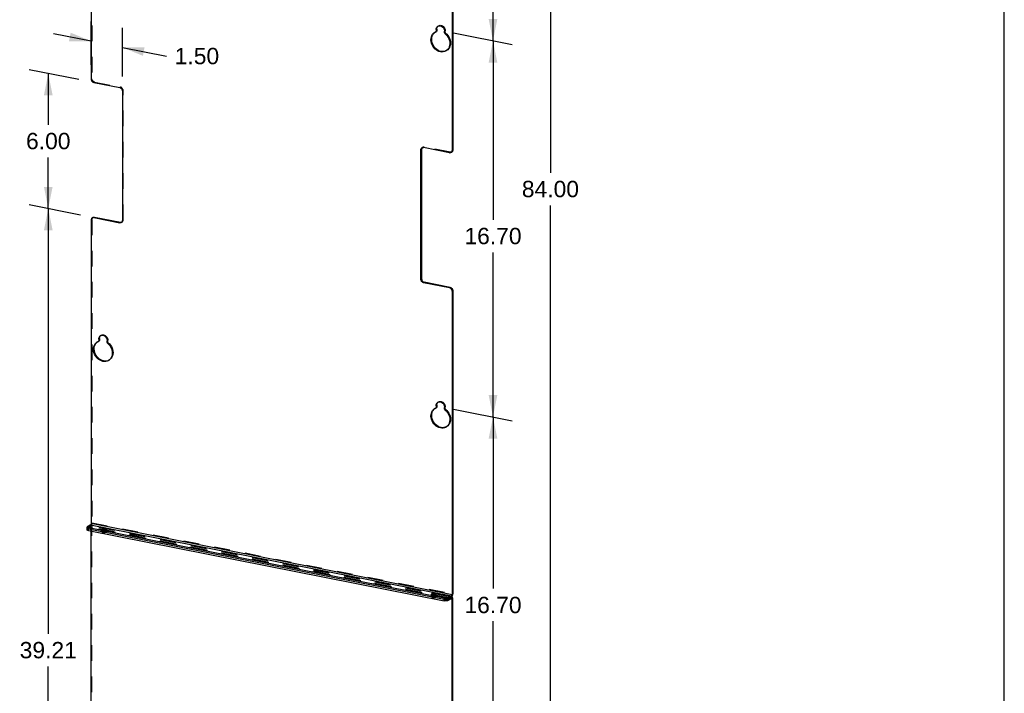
# Model space of a CAD drawing. Header units: inches. Extents: x 0 to 77, y 0 to 100.
# Tile 3 of 5: x 36 to 77, y 28 to 56. Entities that reach past the tile are written whole.
import ezdxf

# ---------------------------------------------------------------- set-up
doc = ezdxf.new("R2010")
doc.units = ezdxf.units.IN
doc.header["$LTSCALE"] = 6.518519
doc.header["$MEASUREMENT"] = 0
doc.linetypes.add('HIDDEN', pattern=[0.2, 0.1, -0.1])
doc.layers.get('0').update_dxf_attribs({"linetype": 'CONTINUOUS'})
doc.layers.add('DEFAULT_2', color=8, linetype='HIDDEN')
doc.layers.add('DIMENSIONS', color=7, linetype='CONTINUOUS')
doc.styles.get("Standard").update_dxf_attribs({"font": 'arial.ttf'})
doc.dimstyles.new('DIMSTYLE_3', dxfattribs={"dimtxt": 0.681818, "dimasz": 0.909091, "dimexe": 0.09, "dimexo": 0.07, "dimgap": 0.0375, "dimtad": 0, "dimtih": 1, "dimtoh": 1, "dimzin": 4, "dimdsep": 46, "dimtxsty": 'Standard', "dimblk": '_FILLED', "dimblk1": '_FILLED', "dimblk2": '_FILLED', "dimcen": 0.09, "dimadec": 3, "dimazin": 1, "dimtfac": 1, "dimtdec": 3, "dimtofl": 0, "dimtmove": 0, "dimatfit": 3, "dimldrblk": '_FILLED', "dimfxl": 0, "dimtolj": 1, "dimtzin": 4, "dimarcsym": 0})

# ---------------------------------------------------------------- blocks, each defined once
blk = doc.blocks.new('_FILLED')
at = {"color": 0, "linetype": 'ByBlock'}
blk.add_solid([(0, 0), (-1, 0.2), (-1, -0.2)], dxfattribs=at)
blk = doc.blocks.new('*D10')
at = {"layer": 'DIMENSIONS', "color": 2, "linetype": 'Continuous'}
for p, q in [((54.307, 55.655), (56.754, 55.172)), ((55.951, 55.33), (55.951, 47.866)), ((55.951, 39.638), (55.951, 46.502)), ((54.307, 39.962), (56.754, 39.479))]:
    blk.add_line(p, q, dxfattribs=at)
at = {"layer": 'DIMENSIONS', "color": 2, "linetype": 'Continuous', "xscale": 0.9090909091, "yscale": 0.9090909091, "zscale": 0.9090909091}
for p, rotation in [((55.951, 55.33), 90), ((55.951, 39.638), 270)]:
    blk.add_blockref('_FILLED', p, dxfattribs=dict(at, rotation=rotation))
at = {"layer": 'DIMENSIONS', "color": 2, "linetype": 'Continuous', "insert": (55.951, 47.525), "char_height": 0.6818, "width": 2.38256, "attachment_point": 2, "line_spacing_factor": 0.9}
blk.add_mtext('16.70', dxfattribs=at)
blk = doc.blocks.new('*D11')
at = {"layer": 'DIMENSIONS', "color": 2, "linetype": 'Continuous'}
for p, q in [((54.307, 71.348), (56.754, 70.865)), ((55.951, 71.023), (55.951, 63.859)), ((55.951, 55.33), (55.951, 62.495)), ((54.307, 55.655), (56.754, 55.172))]:
    blk.add_line(p, q, dxfattribs=at)
at = {"layer": 'DIMENSIONS', "color": 2, "linetype": 'Continuous', "xscale": 0.9090909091, "yscale": 0.9090909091, "zscale": 0.9090909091}
for p, rotation in [((55.951, 71.023), 90), ((55.951, 55.33), 270)]:
    blk.add_blockref('_FILLED', p, dxfattribs=dict(at, rotation=rotation))
at = {"layer": 'DIMENSIONS', "color": 2, "linetype": 'Continuous', "insert": (55.951, 63.518), "char_height": 0.6818, "width": 2.38256, "attachment_point": 2, "line_spacing_factor": 0.9}
blk.add_mtext('16.70', dxfattribs=at)
blk = doc.blocks.new('*D12')
at = {"layer": 'DIMENSIONS', "color": 2, "linetype": 'Continuous'}
for p, q in [((54.307, 39.962), (56.754, 39.479)), ((55.951, 39.638), (55.951, 32.473)), ((55.951, 23.945), (55.951, 31.109)), ((54.307, 24.269), (56.754, 23.786))]:
    blk.add_line(p, q, dxfattribs=at)
at = {"layer": 'DIMENSIONS', "color": 2, "linetype": 'Continuous', "xscale": 0.9090909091, "yscale": 0.9090909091, "zscale": 0.9090909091}
for p, rotation in [((55.951, 39.638), 90), ((55.951, 23.945), 270)]:
    blk.add_blockref('_FILLED', p, dxfattribs=dict(at, rotation=rotation))
at = {"layer": 'DIMENSIONS', "color": 2, "linetype": 'Continuous', "insert": (55.951, 32.132), "char_height": 0.6818, "width": 2.38256, "attachment_point": 2, "line_spacing_factor": 0.9}
blk.add_mtext('16.70', dxfattribs=at)
blk = doc.blocks.new('*D13')
at = {"layer": 'DIMENSIONS', "color": 2, "linetype": 'Continuous'}
for p, q in [((53.348, 87.272), (59.148, 86.127)), ((58.345, 86.285), (58.345, 49.827)), ((58.345, 7.351), (58.345, 48.463)), ((53.279, 8.352), (59.148, 7.193))]:
    blk.add_line(p, q, dxfattribs=at)
at = {"layer": 'DIMENSIONS', "color": 2, "linetype": 'Continuous', "xscale": 0.9090909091, "yscale": 0.9090909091, "zscale": 0.9090909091}
for p, rotation in [((58.345, 86.285), 90), ((58.345, 7.351), 270)]:
    blk.add_blockref('_FILLED', p, dxfattribs=dict(at, rotation=rotation))
at = {"layer": 'DIMENSIONS', "color": 2, "linetype": 'Continuous', "insert": (58.345, 49.486), "char_height": 0.6818, "width": 2.38256, "attachment_point": 2, "line_spacing_factor": 0.9}
blk.add_mtext('84.00', dxfattribs=at)
blk = doc.blocks.new('*D19')
at = {"layer": 'DIMENSIONS', "color": 2, "linetype": 'Continuous'}
for p, q in [((38.753, 48.061), (36.602, 48.486)), ((37.405, 48.327), (37.405, 30.588)), ((37.405, 11.486), (37.405, 29.225)), ((40.052, 10.963), (36.602, 11.645))]:
    blk.add_line(p, q, dxfattribs=at)
at = {"layer": 'DIMENSIONS', "color": 2, "linetype": 'Continuous', "xscale": 0.9090909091, "yscale": 0.9090909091, "zscale": 0.9090909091}
for p, rotation in [((37.405, 48.327), 90), ((37.405, 11.486), 270)]:
    blk.add_blockref('_FILLED', p, dxfattribs=dict(at, rotation=rotation))
at = {"layer": 'DIMENSIONS', "color": 2, "linetype": 'Continuous', "insert": (37.405, 30.248), "char_height": 0.6818, "width": 2.38256, "attachment_point": 2, "line_spacing_factor": 0.9}
blk.add_mtext('39.21', dxfattribs=at)
blk = doc.blocks.new('*D20')
at = {"layer": 'DIMENSIONS', "color": 2, "linetype": 'Continuous'}
for p, q in [((38.681, 53.713), (36.602, 54.124)), ((37.405, 53.965), (37.405, 51.828)), ((37.405, 48.327), (37.405, 50.464)), ((38.753, 48.061), (36.602, 48.486))]:
    blk.add_line(p, q, dxfattribs=at)
at = {"layer": 'DIMENSIONS', "color": 2, "linetype": 'Continuous', "xscale": 0.9090909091, "yscale": 0.9090909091, "zscale": 0.9090909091}
for p, rotation in [((37.405, 53.965), 90), ((37.405, 48.327), 270)]:
    blk.add_blockref('_FILLED', p, dxfattribs=dict(at, rotation=rotation))
at = {"layer": 'DIMENSIONS', "color": 2, "linetype": 'Continuous', "insert": (37.405, 51.487), "char_height": 0.6818, "width": 1.85282, "attachment_point": 2, "line_spacing_factor": 0.9}
blk.add_mtext('6.00', dxfattribs=at)
blk = doc.blocks.new('*D21')
at = {"layer": 'DIMENSIONS', "color": 2, "linetype": 'Continuous'}
for p, q in [((39.196, 54.327), (39.196, 56.131)), ((40.495, 53.836), (40.495, 55.874)), ((39.196, 55.313), (37.622, 55.624)), ((40.495, 55.056), (42.335, 54.693)), ((42.335, 54.693), (42.337, 54.693))]:
    blk.add_line(p, q, dxfattribs=at)
at = {"layer": 'DIMENSIONS', "color": 2, "linetype": 'Continuous', "xscale": 0.9090909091, "yscale": 0.9090909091, "zscale": 0.9090909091}
for p, rotation in [((39.196, 55.313), 348.8297705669), ((40.495, 55.056), 168.8297705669)]:
    blk.add_blockref('_FILLED', p, dxfattribs=dict(at, rotation=rotation))
at = {"layer": 'DIMENSIONS', "color": 2, "linetype": 'Continuous', "insert": (42.678, 55.034), "char_height": 0.6818, "width": 1.85282, "attachment_point": 1, "line_spacing_factor": 0.9}
blk.add_mtext('1.50', dxfattribs=at)

msp = doc.modelspace()

# ---------------------------------------------------------------- linework, layer by layer
at = {"color": 7, "linetype": 'Continuous'}
for p, q in [((77.2727, 0), (77.2727, 100)), ((39.1962, 66.2553), (39.1962, 53.7291)), ((54.2434, 63.4089), (54.2434, 50.7578)), ((53.5841, 55.8358), (53.5939, 55.869)), ((53.5939, 55.869), (53.6102, 55.8987)), ((53.6529, 55.9385), (53.6587, 55.9417)), ((53.6587, 55.9417), (53.689, 55.9534)), ((53.5254, 55.6837), (53.5698, 55.7057)), ((53.5805, 55.7986), (53.5841, 55.8358)), ((53.6105, 55.8164), (53.5805, 55.7986)), ((53.5805, 55.7986), (53.5805, 55.7263)), ((53.5805, 55.7263), (53.6105, 55.7441)), ((53.5868, 55.7157), (53.5998, 55.7234)), ((53.9321, 55.6569), (53.9321, 55.7292)), ((53.9871, 54.9044), (53.9325, 54.8789)), ((54.0312, 54.9361), (53.9871, 54.9044)), ((54.0711, 54.978), (54.0312, 54.9361)), ((39.3045, 53.5903), (40.387, 53.3765)), ((40.4953, 53.2377), (40.4953, 47.8344)), ((52.9444, 50.7794), (52.9466, 50.8023)), ((52.9744, 50.7972), (52.9444, 50.7794)), ((52.9444, 45.3762), (52.9444, 50.7794)), ((52.9466, 50.8023), (52.9526, 50.8227)), ((52.9761, 50.8562), (52.989, 50.8655)), ((52.989, 50.8655), (52.9925, 50.8675)), ((53.0311, 50.8773), (53.0526, 50.8755)), ((54.1352, 50.6617), (53.0526, 50.8755)), ((54.2412, 50.7349), (54.2434, 50.7578)), ((54.2434, 50.7578), (54.2734, 50.7756)), ((39.1962, 47.856), (39.1962, 35.205)), ((39.2444, 47.9441), (39.2408, 47.9422)), ((39.3045, 47.9521), (39.3345, 47.9699)), ((39.3045, 47.9521), (40.387, 47.7384)), ((40.417, 47.7561), (40.387, 47.7384)), ((40.4085, 47.7365), (40.387, 47.7384)), ((40.4636, 47.7576), (40.4507, 47.7483)), ((52.9744, 45.3939), (52.9444, 45.3762)), ((53.0826, 45.2551), (53.0526, 45.2373)), ((54.1352, 45.0236), (53.0526, 45.2373)), ((54.1352, 45.0236), (54.1652, 45.0413)), ((54.1567, 45.0169), (54.1352, 45.0236)), ((54.2434, 44.8847), (54.2412, 44.9085)), ((54.2434, 44.8847), (54.2734, 44.9025)), ((54.2434, 44.8847), (54.2434, 32.2337)), ((39.4525, 42.7698), (39.4969, 42.7917)), ((39.5076, 42.8847), (39.5112, 42.9218)), ((39.5376, 42.9024), (39.5076, 42.8847)), ((39.5076, 42.8847), (39.5076, 42.8124)), ((39.5076, 42.8124), (39.5376, 42.8302)), ((39.5112, 42.9218), (39.5209, 42.955)), ((39.5139, 42.8018), (39.5269, 42.8095)), ((39.5209, 42.955), (39.5373, 42.9847)), ((39.58, 43.0245), (39.5858, 43.0277)), ((39.5858, 43.0277), (39.6161, 43.0395)), ((39.8592, 42.743), (39.8592, 42.8152)), ((39.9142, 41.9904), (39.8596, 41.965)), ((39.9583, 42.0221), (39.9142, 41.9904)), ((39.9982, 42.0641), (39.9583, 42.0221)), ((53.6529, 40.2456), (53.6587, 40.2488)), ((53.6587, 40.2488), (53.689, 40.2606)), ((53.5254, 39.9909), (53.5698, 40.0128)), ((53.5805, 40.1058), (53.5841, 40.1429)), ((53.6105, 40.1235), (53.5805, 40.1058)), ((53.5805, 40.1058), (53.5805, 40.0335)), ((53.5805, 40.0335), (53.6105, 40.0512)), ((53.5841, 40.1429), (53.5939, 40.1761)), ((53.5868, 40.0229), (53.5998, 40.0306)), ((53.5939, 40.1761), (53.6102, 40.2058)), ((53.9321, 39.964), (53.9321, 40.0363)), ((53.9871, 39.2115), (53.9325, 39.1861)), ((54.0312, 39.2432), (53.9871, 39.2115)), ((54.0711, 39.2852), (54.0312, 39.2432)), ((39.022, 34.9287), (39.022, 35.0414)), ((39.1702, 35.1407), (39.0387, 35.0628)), ((39.0478, 35.0154), (39.0643, 35.0094)), ((39.0643, 34.8966), (39.0478, 34.9026)), ((39.0643, 35.0094), (39.0845, 35.0044)), ((53.9152, 32.0758), (39.0845, 35.0044)), ((39.0845, 34.8916), (39.0845, 35.0044)), ((39.1702, 35.1407), (54.2174, 32.1694)), ((39.1962, 35.205), (54.2434, 32.2337)), ((39.6888, 34.9349), (39.708, 34.932)), ((39.708, 34.932), (39.7287, 34.9306)), ((39.7287, 34.9306), (39.7498, 34.9309)), ((39.0845, 34.8916), (39.0643, 34.8966)), ((39.0845, 34.8916), (53.9152, 31.9631)), ((39.1962, 12.4949), (39.1962, 34.8696)), ((53.4369, 32.2201), (53.4562, 32.2172)), ((53.4562, 32.2172), (53.4769, 32.2159)), ((53.4769, 32.2159), (53.4979, 32.2161)), ((53.9152, 31.9631), (53.9152, 32.0758)), ((54.0713, 32.0846), (54.0859, 32.0915)), ((54.2174, 32.1694), (54.0859, 32.0915)), ((54.0859, 31.9787), (54.0859, 32.0915)), ((54.2174, 32.0566), (54.0859, 31.9787)), ((54.2434, 32.0232), (54.1816, 32.0354)), ((54.2174, 32.0566), (54.2174, 32.1694)), ((54.2434, 32.0232), (54.2429, 32.0326)), ((54.2734, 32.2514), (54.2434, 32.2337)), ((54.2734, 32.0409), (54.2434, 32.0232)), ((54.2434, 9.5236), (54.2434, 32.0232))]:
    msp.add_line(p, q, dxfattribs=at)
at = {"color": 3, "linetype": 'Continuous'}
for p, q in [((54.2734, 63.4267), (54.2734, 50.7756)), ((53.6105, 55.8164), (53.6141, 55.8536)), ((53.6141, 55.8536), (53.6239, 55.8867)), ((53.4633, 55.617), (53.5015, 55.6608)), ((53.6105, 55.8164), (53.6105, 55.7441)), ((53.9625, 54.8967), (53.9061, 54.8829)), ((52.9766, 50.8201), (52.9744, 50.7972)), ((52.9744, 50.7972), (52.9744, 45.3939)), ((52.9826, 50.8405), (52.9766, 50.8201)), ((52.9927, 50.8588), (52.9826, 50.8405)), ((53.0045, 50.8721), (52.9927, 50.8588)), ((54.2417, 50.6988), (54.2288, 50.6895)), ((54.2712, 50.7527), (54.2652, 50.7323)), ((54.2734, 50.7756), (54.2712, 50.7527)), ((39.2708, 47.9599), (39.2744, 47.9619)), ((39.313, 47.9717), (39.3345, 47.9699)), ((39.3345, 47.9699), (40.417, 47.7561)), ((52.9744, 45.3939), (52.9766, 45.3702)), ((53.0611, 45.2618), (53.0826, 45.2551)), ((54.1652, 45.0413), (53.0826, 45.2551)), ((54.2734, 44.9025), (54.2734, 32.2514)), ((39.3904, 42.703), (39.4286, 42.7469)), ((39.5376, 42.9024), (39.5412, 42.9396)), ((39.5376, 42.9024), (39.5376, 42.8302)), ((39.5412, 42.9396), (39.5509, 42.9728)), ((39.8896, 41.9828), (39.8332, 41.969)), ((53.4633, 39.9241), (53.5015, 39.9679)), ((53.6105, 40.1235), (53.6141, 40.1607)), ((53.6105, 40.1235), (53.6105, 40.0512)), ((53.6141, 40.1607), (53.6239, 40.1939)), ((53.9625, 39.2038), (53.9061, 39.1901)), ((53.9152, 32.0195), (39.0845, 34.948)), ((39.7428, 34.9383), (39.7217, 34.9381)), ((53.4909, 32.2235), (53.4699, 32.2233)), ((54.0859, 32.0351), (54.0713, 32.0282)), ((54.2174, 32.113), (54.0859, 32.0351)), ((54.2389, 32.1337), (54.2485, 32.1492)), ((54.2723, 32.2298), (54.2734, 32.2514)), ((54.2734, 32.0409), (54.2731, 32.0511)), ((54.2734, 9.5414), (54.2734, 32.0409))]:
    msp.add_line(p, q, dxfattribs=at)
at = {"color": 7, "linetype": 'Continuous'}
for points in [[(53.6102, 55.8987), (53.632, 55.9233), (53.6529, 55.9385)], [(53.689, 55.9534), (53.722, 55.9577), (53.7563, 55.9547), (53.7906, 55.9441), (53.8236, 55.9269), (53.8539, 55.9032), (53.8806, 55.8742), (53.9024, 55.841), (53.9187, 55.8048), (53.9285, 55.7678), (53.9321, 55.7292)], [(53.9325, 54.8789), (53.8761, 54.8652), (53.817, 54.8615), (53.7563, 54.8685), (53.6956, 54.8855), (53.6364, 54.9125), (53.5801, 54.9485), (53.528, 54.993), (53.4814, 55.0446), (53.4415, 55.1024), (53.409, 55.1646), (53.385, 55.23), (53.3699, 55.297), (53.3641, 55.3638), (53.3677, 55.429), (53.3807, 55.4909), (53.4027, 55.5482), (53.4333, 55.5992), (53.4715, 55.643)], [(53.4715, 55.643), (53.5159, 55.6779), (53.5254, 55.6837)], [(53.5698, 55.7057), (53.5709, 55.7064), (53.5742, 55.7092), (53.5769, 55.7127), (53.5789, 55.7168), (53.58, 55.7214), (53.5805, 55.7263)], [(53.9321, 55.6569), (53.9325, 55.6518), (53.9337, 55.6468), (53.9357, 55.6419), (53.9384, 55.6373), (53.9417, 55.6332), (53.9455, 55.6296)], [(53.9455, 55.6296), (53.9967, 55.5829), (54.0411, 55.5306), (54.0793, 55.4717), (54.1099, 55.4085), (54.1318, 55.3426), (54.1449, 55.2756), (54.1484, 55.2089), (54.1427, 55.1443), (54.1275, 55.0834), (54.1036, 55.0275), (54.0711, 54.978)], [(39.1962, 53.7291), (39.1984, 53.7053), (39.2045, 53.6825), (39.2145, 53.6603), (39.2279, 53.6398), (39.2444, 53.622), (39.2631, 53.6074), (39.283, 53.5969), (39.3045, 53.5903)], [(40.387, 53.3765), (40.4085, 53.3699), (40.4284, 53.3594), (40.4471, 53.3448), (40.4636, 53.327), (40.477, 53.3065), (40.487, 53.2843), (40.4931, 53.2614), (40.4953, 53.2377)], [(52.9526, 50.8227), (52.9627, 50.841), (52.9761, 50.8562)], [(52.9925, 50.8675), (53.0112, 50.8747), (53.0311, 50.8773)], [(54.1352, 50.6617), (54.1567, 50.6599), (54.1766, 50.6625), (54.1953, 50.6697), (54.1988, 50.6717)], [(54.1988, 50.6717), (54.2117, 50.681), (54.2251, 50.6962)], [(54.2251, 50.6962), (54.2352, 50.7145), (54.2412, 50.7349)], [(39.2408, 47.9422), (39.2279, 47.9328), (39.2145, 47.9176), (39.2045, 47.8994), (39.1984, 47.8789), (39.1962, 47.856)], [(39.3045, 47.9521), (39.283, 47.954), (39.2631, 47.9514), (39.2444, 47.9441)], [(40.4507, 47.7483), (40.4471, 47.7463), (40.4284, 47.7391), (40.4085, 47.7365)], [(40.4953, 47.8344), (40.4931, 47.8116), (40.487, 47.7911), (40.477, 47.7728), (40.4636, 47.7576)], [(52.9627, 45.3073), (52.9526, 45.3296), (52.9466, 45.3524), (52.9444, 45.3762)], [(52.9925, 45.2691), (52.9761, 45.2869), (52.9627, 45.3073)], [(53.0526, 45.2373), (53.0311, 45.244), (53.0112, 45.2545), (52.9925, 45.2691)], [(54.1953, 44.9919), (54.1766, 45.0065), (54.1567, 45.0169)], [(54.2251, 44.9536), (54.2117, 44.9741), (54.1953, 44.9919)], [(54.2412, 44.9085), (54.2352, 44.9313), (54.2251, 44.9536)], [(39.8596, 41.965), (39.8032, 41.9512), (39.744, 41.9476), (39.6834, 41.9545), (39.6227, 41.9715), (39.5635, 41.9985), (39.5072, 42.0346), (39.4551, 42.0791), (39.4085, 42.1307), (39.3686, 42.1884), (39.3361, 42.2507), (39.3121, 42.3161), (39.2969, 42.383), (39.2912, 42.4499), (39.2947, 42.5151), (39.3078, 42.577), (39.3297, 42.6342), (39.3604, 42.6853), (39.3986, 42.7291)], [(39.3986, 42.7291), (39.443, 42.7639), (39.4525, 42.7698)], [(39.4969, 42.7917), (39.498, 42.7924), (39.5013, 42.7952), (39.5039, 42.7988), (39.5059, 42.8029), (39.5071, 42.8074), (39.5076, 42.8124)], [(39.5373, 42.9847), (39.5591, 43.0094), (39.58, 43.0245)], [(39.6161, 43.0395), (39.6491, 43.0437), (39.6834, 43.0407), (39.7176, 43.0302), (39.7506, 43.0129), (39.781, 42.9892), (39.8077, 42.9603), (39.8295, 42.927), (39.8458, 42.8909), (39.8556, 42.8538), (39.8592, 42.8152)], [(39.8592, 42.743), (39.8596, 42.7378), (39.8608, 42.7328), (39.8628, 42.7279), (39.8655, 42.7233), (39.8687, 42.7192), (39.8726, 42.7156)], [(39.8726, 42.7156), (39.9237, 42.669), (39.9682, 42.6166), (40.0064, 42.5577), (40.037, 42.4946), (40.0589, 42.4287), (40.072, 42.3616), (40.0755, 42.295), (40.0698, 42.2304), (40.0546, 42.1695), (40.0306, 42.1135), (39.9982, 42.0641)], [(53.6102, 40.2058), (53.632, 40.2305), (53.6529, 40.2456)], [(53.689, 40.2606), (53.722, 40.2648), (53.7563, 40.2618), (53.7906, 40.2513), (53.8236, 40.234), (53.8539, 40.2103), (53.8806, 40.1814), (53.9024, 40.1481), (53.9187, 40.112), (53.9285, 40.0749), (53.9321, 40.0363)], [(53.9325, 39.1861), (53.8761, 39.1723), (53.817, 39.1687), (53.7563, 39.1756), (53.6956, 39.1926), (53.6364, 39.2196), (53.5801, 39.2557), (53.528, 39.3002), (53.4814, 39.3518), (53.4415, 39.4095), (53.409, 39.4717), (53.385, 39.5372), (53.3699, 39.6041), (53.3641, 39.671), (53.3677, 39.7362), (53.3807, 39.7981), (53.4027, 39.8553), (53.4333, 39.9064), (53.4715, 39.9502)], [(53.4715, 39.9502), (53.5159, 39.985), (53.5254, 39.9909)], [(53.5698, 40.0128), (53.5709, 40.0135), (53.5742, 40.0163), (53.5769, 40.0199), (53.5789, 40.024), (53.58, 40.0285), (53.5805, 40.0335)], [(53.9321, 39.964), (53.9325, 39.9589), (53.9337, 39.9539), (53.9357, 39.949), (53.9384, 39.9444), (53.9417, 39.9403), (53.9455, 39.9367)], [(53.9455, 39.9367), (53.9967, 39.8901), (54.0411, 39.8377), (54.0793, 39.7788), (54.1099, 39.7157), (54.1318, 39.6497), (54.1449, 39.5827), (54.1484, 39.5161), (54.1427, 39.4515), (54.1275, 39.3905), (54.1036, 39.3346), (54.0711, 39.2852)], [(39.0387, 35.0628), (39.0285, 35.055), (39.0231, 35.047), (39.022, 35.0414)], [(39.022, 35.0414), (39.0223, 35.0386), (39.0262, 35.0303), (39.0349, 35.0225), (39.0478, 35.0154)], [(39.0478, 34.9026), (39.0349, 34.9098), (39.0262, 34.9176), (39.0223, 34.9259), (39.022, 34.9287)], [(39.1962, 35.205), (39.1952, 35.1913), (39.1927, 35.1785), (39.1886, 35.1659), (39.1832, 35.1549), (39.1772, 35.1467), (39.1702, 35.1407)], [(39.6543, 34.9787), (39.6459, 34.972), (39.642, 34.9651), (39.6418, 34.9627)], [(39.6418, 34.9627), (39.6429, 34.9579), (39.6482, 34.9509), (39.6582, 34.9446), (39.6718, 34.9391), (39.6888, 34.9349)], [(39.8297, 34.9627), (39.8286, 34.9675), (39.8233, 34.9744), (39.8133, 34.9808), (39.7997, 34.9862), (39.7827, 34.9905), (39.7635, 34.9934), (39.7428, 34.9947), (39.7217, 34.9945), (39.7014, 34.9926), (39.6828, 34.9892), (39.6673, 34.9846), (39.6543, 34.9787)], [(39.7498, 34.9309), (39.7701, 34.9328), (39.7887, 34.9361), (39.8042, 34.9407), (39.8172, 34.9466)], [(39.8172, 34.9466), (39.8256, 34.9534), (39.8295, 34.9603), (39.8297, 34.9627)], [(53.4025, 32.264), (53.394, 32.2572), (53.3902, 32.2503), (53.3899, 32.2479)], [(53.3899, 32.2479), (53.391, 32.2431), (53.3964, 32.2361), (53.4063, 32.2298), (53.42, 32.2243), (53.4369, 32.2201)], [(53.5779, 32.2479), (53.5768, 32.2527), (53.5714, 32.2596), (53.5615, 32.266), (53.5478, 32.2715), (53.5309, 32.2757), (53.5116, 32.2786), (53.4909, 32.2799), (53.4699, 32.2797), (53.4496, 32.2778), (53.431, 32.2745), (53.4154, 32.2699), (53.4025, 32.264)], [(53.4979, 32.2161), (53.5182, 32.218), (53.5369, 32.2213), (53.5524, 32.2259), (53.5653, 32.2318)], [(53.5653, 32.2318), (53.5738, 32.2386), (53.5776, 32.2455), (53.5779, 32.2479)], [(53.9152, 32.0758), (53.938, 32.0724), (53.9614, 32.0705), (53.9858, 32.0702), (54.01, 32.0716)], [(54.01, 32.0716), (54.0329, 32.0745), (54.0538, 32.0789), (54.0713, 32.0846)], [(54.2174, 32.1694), (54.2244, 32.1754), (54.2304, 32.1836), (54.2358, 32.1946), (54.2399, 32.2072), (54.2424, 32.22), (54.2434, 32.2337)], [(54.2275, 32.0588), (54.2226, 32.0587), (54.2174, 32.0566)], [(54.2429, 32.0326), (54.2414, 32.0407), (54.239, 32.0477), (54.2358, 32.0532), (54.2319, 32.0569), (54.2275, 32.0588)], [(54.0859, 31.9787), (54.0713, 31.9718), (54.0538, 31.9662), (54.0329, 31.9618), (54.01, 31.9588), (53.9858, 31.9575), (53.9614, 31.9577), (53.938, 31.9596), (53.9152, 31.9631)]]:
    msp.add_lwpolyline(points, dxfattribs=at)
at = {"color": 3, "linetype": 'Continuous'}
for points in [[(53.6239, 55.8867), (53.6402, 55.9164), (53.662, 55.9411)], [(53.9061, 54.8829), (53.847, 54.8793), (53.7863, 54.8862), (53.7256, 54.9033), (53.6664, 54.9303), (53.6101, 54.9663), (53.558, 55.0108), (53.5114, 55.0624), (53.4715, 55.1201), (53.439, 55.1824), (53.415, 55.2478), (53.3999, 55.3147), (53.3941, 55.3816), (53.3977, 55.4468), (53.4107, 55.5087), (53.4327, 55.566), (53.4633, 55.617)], [(53.6105, 55.7441), (53.61, 55.7391), (53.6089, 55.7346), (53.6069, 55.7305), (53.6042, 55.7269), (53.6009, 55.7242), (53.5998, 55.7234)], [(54.2652, 50.7323), (54.2551, 50.714), (54.2417, 50.6988)], [(39.2744, 47.9619), (39.2931, 47.9691), (39.313, 47.9717)], [(40.417, 47.7561), (40.4385, 47.7543), (40.4584, 47.7569), (40.4652, 47.7595)], [(52.9766, 45.3702), (52.9826, 45.3474), (52.9927, 45.3251)], [(52.9927, 45.3251), (53.0061, 45.3046), (53.0225, 45.2868)], [(53.0225, 45.2868), (53.0412, 45.2722), (53.0611, 45.2618)], [(54.1652, 45.0413), (54.1867, 45.0347), (54.2066, 45.0242), (54.2253, 45.0096)], [(54.2253, 45.0096), (54.2417, 44.9918), (54.2551, 44.9713)], [(54.2551, 44.9713), (54.2652, 44.9491), (54.2712, 44.9263), (54.2734, 44.9025)], [(39.8332, 41.969), (39.774, 41.9653), (39.7134, 41.9723), (39.6527, 41.9893), (39.5935, 42.0163), (39.5372, 42.0524), (39.4851, 42.0968), (39.4385, 42.1485), (39.3986, 42.2062), (39.3661, 42.2684), (39.3421, 42.3338), (39.3269, 42.4008), (39.3212, 42.4676), (39.3247, 42.5329), (39.3378, 42.5948), (39.3597, 42.652), (39.3904, 42.703)], [(39.5376, 42.8302), (39.5371, 42.8252), (39.5359, 42.8207), (39.5339, 42.8165), (39.5313, 42.813), (39.528, 42.8102), (39.5269, 42.8095)], [(39.5509, 42.9728), (39.5673, 43.0025), (39.5891, 43.0272)], [(53.6239, 40.1939), (53.6402, 40.2236), (53.662, 40.2482)], [(53.9061, 39.1901), (53.847, 39.1864), (53.7863, 39.1934), (53.7256, 39.2104), (53.6664, 39.2374), (53.6101, 39.2734), (53.558, 39.3179), (53.5114, 39.3695), (53.4715, 39.4273), (53.439, 39.4895), (53.415, 39.5549), (53.3999, 39.6219), (53.3941, 39.6887), (53.3977, 39.7539), (53.4107, 39.8158), (53.4327, 39.8731), (53.4633, 39.9241)], [(53.6105, 40.0512), (53.61, 40.0463), (53.6089, 40.0417), (53.6069, 40.0376), (53.6042, 40.0341), (53.6009, 40.0313), (53.5998, 40.0306)], [(39.022, 34.985), (39.0223, 34.9822), (39.0262, 34.974)], [(39.0478, 34.959), (39.0349, 34.9661), (39.0262, 34.974)], [(39.0845, 34.948), (39.0643, 34.953), (39.0478, 34.959)], [(39.7827, 34.9341), (39.7635, 34.937), (39.7428, 34.9383)], [(53.5309, 32.2193), (53.5116, 32.2222), (53.4909, 32.2235)], [(54.0713, 32.0282), (54.0538, 32.0226), (54.0329, 32.0182), (54.01, 32.0152), (53.9858, 32.0138), (53.9614, 32.0141), (53.938, 32.016), (53.9152, 32.0195)], [(54.2174, 32.113), (54.2285, 32.1218), (54.2389, 32.1337)], [(54.2391, 32.1176), (54.2337, 32.1181), (54.2283, 32.1175), (54.2229, 32.1158), (54.2174, 32.113)], [(54.264, 32.0938), (54.2607, 32.1002), (54.257, 32.1056), (54.2529, 32.1102), (54.2485, 32.1137), (54.2438, 32.1162), (54.2391, 32.1176)], [(54.2485, 32.1492), (54.257, 32.1673), (54.264, 32.1874)], [(54.264, 32.1874), (54.2692, 32.2086), (54.2723, 32.2298)], [(54.2731, 32.0511), (54.2723, 32.0608), (54.271, 32.0701), (54.2692, 32.0787), (54.2668, 32.0866), (54.264, 32.0938)]]:
    msp.add_lwpolyline(points, dxfattribs=at)
at = {"layer": 'DEFAULT_2', "color": 8, "linetype": 'HIDDEN'}
for p, q in [((39.2262, 66.398), (39.2262, 53.7469)), ((53.6528, 55.9386), (53.6828, 55.9563)), ((53.662, 55.9411), (53.6829, 55.9562)), ((53.5015, 55.6608), (53.5459, 55.6956)), ((53.5254, 55.6838), (53.5554, 55.7016)), ((53.5459, 55.6956), (53.5554, 55.7015)), ((53.5554, 55.7015), (53.5998, 55.7234)), ((53.567, 55.7043), (53.5868, 55.7157)), ((53.9621, 55.747), (53.9321, 55.7292)), ((53.9321, 55.6569), (53.9621, 55.6747)), ((53.9455, 55.6296), (53.9755, 55.6473)), ((53.9621, 55.6747), (53.9621, 55.747)), ((54.0171, 54.9222), (53.9625, 54.8967)), ((53.9872, 54.9043), (54.0172, 54.9221)), ((39.1962, 53.7291), (39.2262, 53.7469)), ((39.3045, 53.5903), (39.3345, 53.6081)), ((39.3345, 53.6081), (40.417, 53.3943)), ((40.417, 53.3943), (40.387, 53.3765)), ((40.5253, 53.2555), (40.4953, 53.2377)), ((40.5253, 47.8522), (40.5253, 53.2555)), ((53.0189, 50.8834), (52.9889, 50.8656)), ((53.0826, 50.8933), (53.0526, 50.8755)), ((54.1652, 50.6795), (53.0826, 50.8933)), ((54.1352, 50.6617), (54.1652, 50.6795)), ((54.1989, 50.6716), (54.2289, 50.6894)), ((39.1962, 47.856), (39.2262, 47.8738)), ((39.2262, 47.8738), (39.2262, 35.2227)), ((39.2408, 47.9422), (39.2708, 47.96)), ((40.4807, 47.766), (40.4507, 47.7483)), ((40.4652, 47.7595), (40.4771, 47.7641)), ((40.4771, 47.7641), (40.4807, 47.7661)), ((40.5253, 47.8522), (40.4953, 47.8344)), ((39.4286, 42.7469), (39.473, 42.7817)), ((39.4525, 42.7699), (39.4825, 42.7876)), ((39.473, 42.7817), (39.4825, 42.7876)), ((39.4825, 42.7876), (39.5269, 42.8095)), ((39.4941, 42.7904), (39.5139, 42.8018)), ((39.5799, 43.0246), (39.6099, 43.0424)), ((39.5891, 43.0272), (39.61, 43.0423)), ((39.8892, 42.833), (39.8592, 42.8152)), ((39.8592, 42.743), (39.8892, 42.7607)), ((39.8726, 42.7156), (39.9026, 42.7334)), ((39.8892, 42.7607), (39.8892, 42.833)), ((39.9442, 42.0082), (39.8896, 41.9828)), ((39.9143, 41.9904), (39.9443, 42.0081)), ((53.6528, 40.2457), (53.6828, 40.2635)), ((53.662, 40.2482), (53.6829, 40.2634)), ((53.5015, 39.9679), (53.5459, 40.0028)), ((53.5254, 39.9909), (53.5554, 40.0087)), ((53.5459, 40.0028), (53.5554, 40.0086)), ((53.5554, 40.0086), (53.5998, 40.0306)), ((53.567, 40.0114), (53.5868, 40.0229)), ((53.9621, 40.0541), (53.9321, 40.0363)), ((53.9321, 39.964), (53.9621, 39.9818)), ((53.9455, 39.9367), (53.9755, 39.9545)), ((53.9621, 39.9818), (53.9621, 40.0541)), ((54.0171, 39.2293), (53.9625, 39.2038)), ((53.9872, 39.2114), (54.0172, 39.2292)), ((39.1702, 35.0843), (39.0387, 35.0064)), ((39.0387, 34.95), (39.0387, 35.0628)), ((39.1702, 35.0279), (39.0387, 34.95)), ((39.1702, 35.0279), (39.1702, 35.1407)), ((54.2174, 32.113), (39.1702, 35.0843)), ((54.2174, 32.0566), (39.1702, 35.0279)), ((54.2275, 32.0588), (39.1803, 35.0301)), ((54.2391, 32.1176), (39.1919, 35.0889)), ((39.2262, 35.2227), (39.1962, 35.205)), ((39.2262, 35.0122), (39.1962, 34.9945)), ((54.1816, 32.0354), (39.1962, 34.9945)), ((39.1962, 34.8696), (39.1962, 34.9945)), ((39.2262, 35.2227), (54.2734, 32.2514)), ((54.2734, 32.0409), (39.2262, 35.0122)), ((39.2262, 12.5127), (39.2262, 35.0122)), ((39.6418, 34.8499), (39.6418, 34.9627)), ((39.7217, 34.9381), (39.7014, 34.9362)), ((39.8298, 34.8499), (39.8298, 34.9627)), ((39.6673, 34.8719), (39.6543, 34.866)), ((53.3899, 32.1351), (53.3899, 32.2479)), ((53.4154, 32.1571), (53.4025, 32.1512)), ((53.4699, 32.2233), (53.4496, 32.2214)), ((53.5779, 32.1351), (53.5779, 32.2479))]:
    msp.add_line(p, q, dxfattribs=at)
for points in [[(53.6829, 55.9562), (53.6887, 55.9595), (53.719, 55.9712), (53.752, 55.9754), (53.7863, 55.9724), (53.8206, 55.9619), (53.8536, 55.9446), (53.8839, 55.9209), (53.9106, 55.892), (53.9324, 55.8587), (53.9487, 55.8226), (53.9585, 55.7856), (53.9621, 55.747)], [(53.9755, 55.6473), (53.9717, 55.651), (53.9684, 55.655), (53.9657, 55.6596), (53.9637, 55.6645), (53.9625, 55.6695), (53.9621, 55.6747)], [(53.9755, 55.6473), (54.0267, 55.6007), (54.0711, 55.5483), (54.1093, 55.4894), (54.1399, 55.4263), (54.1618, 55.3604), (54.1749, 55.2933), (54.1784, 55.2267), (54.1727, 55.1621), (54.1575, 55.1012), (54.1336, 55.0452), (54.1011, 54.9958), (54.0612, 54.9538), (54.0171, 54.9222)], [(39.3345, 53.6081), (39.313, 53.6147), (39.2931, 53.6252), (39.2744, 53.6398), (39.2579, 53.6576), (39.2445, 53.6781), (39.2345, 53.7003), (39.2284, 53.7231), (39.2262, 53.7469)], [(40.5253, 53.2555), (40.5231, 53.2792), (40.517, 53.302), (40.507, 53.3243), (40.4936, 53.3448), (40.4771, 53.3626), (40.4584, 53.3772), (40.4385, 53.3876), (40.417, 53.3943)], [(53.019, 50.8833), (53.0061, 50.874), (53.0045, 50.8721)], [(53.0826, 50.8933), (53.0611, 50.8951), (53.0412, 50.8925), (53.0225, 50.8853), (53.019, 50.8833)], [(54.2288, 50.6895), (54.2253, 50.6875), (54.2066, 50.6803), (54.1867, 50.6777), (54.1652, 50.6795)], [(39.2262, 47.8738), (39.2284, 47.8967), (39.2345, 47.9171), (39.2445, 47.9354), (39.2579, 47.9506), (39.2708, 47.9599)], [(40.4807, 47.7661), (40.4936, 47.7754), (40.507, 47.7906), (40.517, 47.8089), (40.5231, 47.8293), (40.5253, 47.8522)], [(39.61, 43.0423), (39.6158, 43.0455), (39.6461, 43.0572), (39.6791, 43.0615), (39.7134, 43.0585), (39.7476, 43.0479), (39.7806, 43.0307), (39.811, 43.007), (39.8377, 42.9781), (39.8595, 42.9448), (39.8758, 42.9087), (39.8856, 42.8716), (39.8892, 42.833)], [(39.9026, 42.7334), (39.8987, 42.737), (39.8955, 42.7411), (39.8928, 42.7457), (39.8908, 42.7506), (39.8896, 42.7556), (39.8892, 42.7607)], [(39.9026, 42.7334), (39.9537, 42.6868), (39.9982, 42.6344), (40.0364, 42.5755), (40.067, 42.5123), (40.0889, 42.4464), (40.102, 42.3794), (40.1055, 42.3128), (40.0998, 42.2482), (40.0846, 42.1872), (40.0606, 42.1313), (40.0282, 42.0819), (39.9883, 42.0399), (39.9442, 42.0082)], [(53.6829, 40.2634), (53.6887, 40.2666), (53.719, 40.2783), (53.752, 40.2826), (53.7863, 40.2796), (53.8206, 40.269), (53.8536, 40.2518), (53.8839, 40.2281), (53.9106, 40.1991), (53.9324, 40.1659), (53.9487, 40.1297), (53.9585, 40.0927), (53.9621, 40.0541)], [(53.9755, 39.9545), (53.9717, 39.9581), (53.9684, 39.9622), (53.9657, 39.9668), (53.9637, 39.9717), (53.9625, 39.9767), (53.9621, 39.9818)], [(53.9755, 39.9545), (54.0267, 39.9078), (54.0711, 39.8555), (54.1093, 39.7966), (54.1399, 39.7334), (54.1618, 39.6675), (54.1749, 39.6005), (54.1784, 39.5339), (54.1727, 39.4693), (54.1575, 39.4083), (54.1336, 39.3524), (54.1011, 39.3029), (54.0612, 39.261), (54.0171, 39.2293)], [(39.0387, 35.0064), (39.0285, 34.9986), (39.0231, 34.9906), (39.022, 34.985)], [(39.022, 34.9287), (39.0231, 34.9342), (39.0285, 34.9422), (39.0387, 34.95)], [(39.2262, 35.2227), (39.2251, 35.2011), (39.222, 35.1799), (39.2168, 35.1587), (39.2098, 35.1386), (39.2013, 35.1205), (39.1917, 35.105), (39.1814, 35.0931), (39.1702, 35.0843)], [(39.1702, 35.0843), (39.1757, 35.0871), (39.1812, 35.0888), (39.1865, 35.0894), (39.1919, 35.0889)], [(39.1702, 35.0279), (39.1754, 35.03), (39.1803, 35.0301)], [(39.1803, 35.0301), (39.1847, 35.0282), (39.1886, 35.0245), (39.1918, 35.019), (39.1942, 35.012), (39.1957, 35.0039), (39.1962, 34.9945)], [(39.1919, 35.0889), (39.1966, 35.0875), (39.2013, 35.085), (39.2058, 35.0815), (39.2098, 35.0769), (39.2135, 35.0715), (39.2168, 35.0651), (39.2196, 35.0579), (39.222, 35.05), (39.2238, 35.0414), (39.2252, 35.0321), (39.226, 35.0224), (39.2262, 35.0122)], [(39.6543, 34.9224), (39.6459, 34.9156), (39.642, 34.9087), (39.6418, 34.9063)], [(39.6418, 34.9063), (39.6429, 34.9015), (39.6482, 34.8945), (39.6582, 34.8882), (39.6718, 34.8827), (39.6888, 34.8785), (39.708, 34.8756), (39.7287, 34.8743), (39.7498, 34.8745), (39.7701, 34.8764), (39.7887, 34.8797), (39.8042, 34.8843), (39.8172, 34.8902)], [(39.7014, 34.9362), (39.6828, 34.9329), (39.6673, 34.9283), (39.6543, 34.9224)], [(39.8297, 34.9063), (39.8286, 34.9111), (39.8233, 34.918), (39.8133, 34.9244), (39.7997, 34.9299), (39.7827, 34.9341)], [(39.8172, 34.8902), (39.8256, 34.897), (39.8295, 34.9039), (39.8297, 34.9063)], [(39.6543, 34.866), (39.6459, 34.8592), (39.642, 34.8523), (39.6418, 34.8499)], [(39.6418, 34.8499), (39.6429, 34.8451), (39.6482, 34.8382), (39.6582, 34.8318), (39.6718, 34.8263), (39.6888, 34.8221), (39.708, 34.8192), (39.7287, 34.8179), (39.7498, 34.8181), (39.7701, 34.82), (39.7887, 34.8233), (39.8042, 34.8279), (39.8172, 34.8338)], [(39.7635, 34.8806), (39.7428, 34.8819), (39.7217, 34.8817), (39.7014, 34.8798), (39.6828, 34.8765), (39.6673, 34.8719)], [(39.8297, 34.8499), (39.8286, 34.8547), (39.8233, 34.8617), (39.8133, 34.868), (39.7997, 34.8735), (39.7827, 34.8777), (39.7635, 34.8806)], [(39.8172, 34.8338), (39.8256, 34.8406), (39.8295, 34.8475), (39.8297, 34.8499)], [(53.4025, 32.2076), (53.394, 32.2008), (53.3902, 32.1939), (53.3899, 32.1915)], [(53.3899, 32.1915), (53.391, 32.1867), (53.3964, 32.1798), (53.4063, 32.1734), (53.42, 32.1679), (53.4369, 32.1637), (53.4562, 32.1608), (53.4769, 32.1595), (53.4979, 32.1597), (53.5182, 32.1616), (53.5369, 32.1649), (53.5524, 32.1695), (53.5653, 32.1754)], [(53.4025, 32.1512), (53.394, 32.1444), (53.3902, 32.1375), (53.3899, 32.1351)], [(53.3899, 32.1351), (53.391, 32.1303), (53.3964, 32.1234), (53.4063, 32.117), (53.42, 32.1116), (53.4369, 32.1073), (53.4562, 32.1044), (53.4769, 32.1031), (53.4979, 32.1033), (53.5182, 32.1052), (53.5369, 32.1086), (53.5524, 32.1131), (53.5653, 32.119)], [(53.4496, 32.2214), (53.431, 32.2181), (53.4154, 32.2135), (53.4025, 32.2076)], [(53.5116, 32.1658), (53.4909, 32.1672), (53.4699, 32.1669), (53.4496, 32.165), (53.431, 32.1617), (53.4154, 32.1571)], [(53.5779, 32.1351), (53.5768, 32.1399), (53.5714, 32.1469), (53.5615, 32.1532), (53.5478, 32.1587), (53.5309, 32.1629), (53.5116, 32.1658)], [(53.5779, 32.1915), (53.5768, 32.1963), (53.5714, 32.2033), (53.5615, 32.2096), (53.5478, 32.2151), (53.5309, 32.2193)], [(53.5653, 32.1754), (53.5738, 32.1822), (53.5776, 32.1891), (53.5779, 32.1915)], [(53.5653, 32.119), (53.5738, 32.1258), (53.5776, 32.1327), (53.5779, 32.1351)]]:
    msp.add_lwpolyline(points, dxfattribs=at)

# ---------------------------------------------------------------- dimensions: what is measured, and where the dimension line sits
at = {"layer": 'DIMENSIONS', "color": 2, "linetype": 'Continuous'}
for base, p1, p2, angle, picture, middle in [((58.3452, 7.3511), (53.2777, 87.2721), (53.2089, 8.3515), 270, '*D13', (58.3412, 49.141)), ((55.9515, 71.0233), (54.2374, 55.6551), (54.2374, 71.3479), 90, '*D11', (55.9804, 63.1731)), ((40.4953, 55.0561), (39.1827, 54.2584), (40.4817, 53.767), 348.82977, '*D21', (43.6335, 54.6891)), ((55.9515, 39.6376), (54.2374, 55.6551), (54.2374, 39.9622), 270, '*D10', (55.9804, 47.1805)), ((37.4049, 48.3272), (38.7514, 53.7133), (38.8234, 48.0609), 270, '*D20', (37.4002, 51.1425)), ((37.4049, 48.3272), (40.1224, 10.9633), (38.8234, 48.0609), 90, '*D19', (37.3375, 29.9029)), ((55.9515, 23.9447), (54.2374, 39.9622), (54.2374, 24.2693), 270, '*D12', (55.9804, 31.7873))]:
    dim = msp.add_linear_dim(base=base, p1=p1, p2=p2, angle=angle, dimstyle='DIMSTYLE_3', dxfattribs=at)
    dim.commit()
    dim.dimension.update_dxf_attribs({"geometry": picture, "text_midpoint": middle, "dimtype": 160})

doc.saveas('drawing.dxf')
